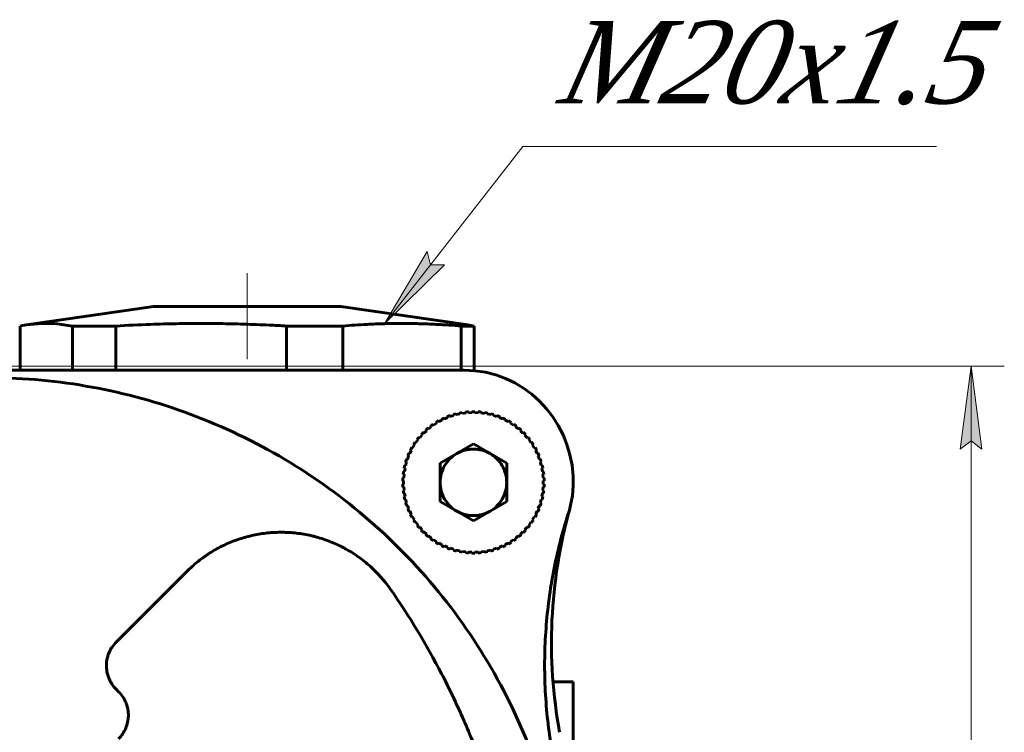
# Model space of a CAD drawing. Header units: millimetres. Extents: x 0 to 841, y 0 to 594.
# Tile 7 of 17: x 351 to 410, y 156 to 199. Entities that reach past the tile are written whole.
import ezdxf

# ---------------------------------------------------------------- set-up
doc = ezdxf.new("R2010")
doc.units = ezdxf.units.MM
for name, pattern in [('K5LT_AXLED', [12, 7.5, -1.5, 1.5, -1.5]), ('K5LT_BASIC', [0]), ('K5LT_THIN', [0])]:
    doc.linetypes.add(name, pattern=pattern)
doc.layers.add('Системный слой', color=7, linetype='Continuous')
doc.layers.add('Системный слой (1)', color=251, linetype='Continuous', true_color=0x6c6c6c)
doc.styles.add('KDIMTEXTSTYLE', font='txt', dxfattribs={"width": 0.96, "oblique": 15, "height": 5})
doc.styles.add('KTEXTSTYLE', font='txt', dxfattribs={"width": 0.96, "height": 5})
doc.dimstyles.new('KDIMSTYLE (1.00)', dxfattribs={"dimtxt": 5, "dimasz": 1, "dimexe": 2, "dimexo": 0, "dimgap": 1, "dimtad": 1, "dimtxsty": 'KDIMTEXTSTYLE', "dimsah": 1, "dimcen": 0, "dimdle": 1, "dimadec": 0, "dimazin": 0, "dimtfac": 0.667, "dimtmove": 0, "dimatfit": 3, "dimfxl": 1, "dimtvp": 1, "dimtolj": 1, "dimtzin": 0, "dimarcsym": 0})

# ---------------------------------------------------------------- blocks, each defined once
blk = doc.blocks.new('U31')
at = {"layer": 'Системный слой (1)', "color": 143, "linetype": 'K5LT_BASIC', "lineweight": 60, "true_color": 0x33acca}
for p, q in [((383.819, 159.47), (383.819, 151.362)), ((383.819, 117.579), (383.819, 109.47))]:
    blk.add_line(p, q, dxfattribs=at)
blk = doc.blocks.new('U52')
at = {"layer": 'Системный слой (1)', "color": 143, "linetype": 'K5LT_BASIC', "lineweight": 60, "true_color": 0x33acca}
for start, end in [(50.6728, 90), (320.6728, 39.3272), (270, 309.3272)]:
    blk.add_arc((318.819, 134.47), 33.5, start, end, dxfattribs=at)
blk = doc.blocks.new('U74')
at = {"layer": 'Системный слой (1)', "color": 143, "linetype": 'K5LT_BASIC', "lineweight": 60, "true_color": 0x33acca}
for p, q in [((350.576, 180.871), (350.706, 180.894)), ((350.706, 180.894), (350.836, 180.916)), ((350.836, 180.916), (350.965, 180.936)), ((350.965, 180.936), (351.88, 181.019)), ((351.88, 181.019), (352.797, 180.997)), ((352.797, 180.997), (353.717, 180.871))]:
    blk.add_line(p, q, dxfattribs=at)
blk = doc.blocks.new('U80')
at = {"layer": 'Системный слой (1)'}
blk.add_hatch(color=7, dxfattribs=at).paths.add_polyline_path([(372.477, 181.01), (376.071, 184.548), (375.244, 184.559), (375.032, 185.358)])
at = {"layer": 'Системный слой (1)', "color": 7, "linetype": 'K5LT_THIN', "lineweight": 18, "true_color": 0xffffff}
for p, q in [((380.785, 191.665), (372.477, 181.01)), ((380.785, 191.665), (405.655, 191.665)), ((372.477, 181.01), (375.032, 185.358)), ((375.032, 185.358), (375.244, 184.559)), ((376.071, 184.548), (372.477, 181.01)), ((375.244, 184.559), (376.071, 184.548))]:
    blk.add_line(p, q, dxfattribs=at)
at = {"layer": 'Системный слой (1)', "color": 7, "insert": (382.785, 199.253), "char_height": 5, "attachment_point": 1, "style": 'KTEXTSTYLE'}
blk.add_mtext('\\fArial|b0|c204|p34;\\H5.0;\\W1.000;\\Q15;\\fGOST Type AU|b0|i0|c204|p34;\\Q15;\\W0.960;M20x1.5', dxfattribs=at)
blk = doc.blocks.new('D4')
at = {"layer": 'Системный слой (1)'}
for points in [[(408.378, 173.463), (407.72, 178.463), (407.062, 173.463), (407.72, 173.963)], [(407.72, 90.478), (408.378, 95.478), (407.72, 94.978), (407.062, 95.478)]]:
    blk.add_hatch(color=7, dxfattribs=at).paths.add_polyline_path(points)
at = {"layer": 'Системный слой (1)', "color": 7, "linetype": 'K5LT_THIN', "lineweight": 18, "true_color": 0xffffff}
for p, q in [((324.475, 178.463), (409.72, 178.463)), ((407.062, 173.463), (407.72, 178.463)), ((407.72, 178.463), (408.378, 173.463)), ((407.72, 178.463), (407.72, 90.478)), ((407.72, 173.963), (407.062, 173.463)), ((408.378, 173.463), (407.72, 173.963)), ((407.72, 90.478), (407.062, 95.478)), ((407.062, 95.478), (407.72, 94.978)), ((407.72, 94.978), (408.378, 95.478)), ((408.378, 95.478), (407.72, 90.478)), ((324.475, 90.478), (409.72, 90.478))]:
    blk.add_line(p, q, dxfattribs=at)
blk.add_wipeout([(406.72, 130.385), (399.338, 130.385), (399.338, 138.229), (406.72, 138.229)]).dxf.layer = 'Системный слой (1)'
at = {"layer": 'Системный слой (1)', "color": 7, "insert": (400.133, 130.385), "char_height": 5, "attachment_point": 1, "rotation": 90, "style": 'KTEXTSTYLE'}
blk.add_mtext('\\fArial|b0|c204|p34;\\H5.0;\\W1.000;\\Q15;\\fGOST Type AU|b0|i0|c204|p34;\\Q15;\\W0.960;88', dxfattribs=at)
blk = doc.blocks.new('KDIMARROW_01')
at = {"layer": 'Системный слой'}
blk.add_hatch(color=0, dxfattribs=at).paths.add_polyline_path([(-5, -0.658), (0, 0), (-5, 0.658), (-4.5, 0)])
at = {"layer": 'Системный слой', "color": 0, "linetype": 'K5LT_THIN', "lineweight": 18}
for p, q in [((-4.5, 0), (-5, 0.658)), ((-5, 0.658), (0, 0)), ((0, 0), (-5, -0.658)), ((-5, -0.658), (-4.5, 0))]:
    blk.add_line(p, q, dxfattribs=at)
at = {"layer": 'Системный слой (1)', "color": 0, "linetype": 'K5LT_THIN', "lineweight": 18}
blk.add_line((318.819, 471.124), (317.819, 471.124), dxfattribs=at)

msp = doc.modelspace()

# ---------------------------------------------------------------- linework, layer by layer
at = {"layer": 'Системный слой (1)', "color": 30, "linetype": 'K5LT_AXLED', "lineweight": 18, "true_color": 0xff8000}
msp.add_line((364.219, 184.049), (364.219, 178.871), dxfattribs=at)
at = {"layer": 'Системный слой (1)', "color": 143, "linetype": 'K5LT_BASIC', "lineweight": 60, "true_color": 0x33acca}
for p, q in [((358.593, 182.049), (350.965, 180.936)), ((365.899, 182.049), (358.593, 182.049)), ((369.846, 182.049), (365.899, 182.049)), ((369.846, 182.049), (377.474, 180.936)), ((350.576, 178.219), (350.576, 180.871)), ((353.717, 180.871), (353.717, 178.219)), ((353.717, 180.871), (356.321, 180.871)), ((356.321, 178.219), (356.321, 180.871)), ((366.587, 180.871), (368.31, 180.871)), ((366.587, 180.871), (366.587, 178.219)), ((368.31, 180.871), (369.965, 180.871)), ((369.965, 178.219), (369.965, 180.871)), ((377.089, 180.871), (377.863, 180.871)), ((377.089, 180.871), (377.089, 178.219)), ((377.863, 178.191), (377.863, 180.871)), ((335.498, 178.219), (377.254, 178.219)), ((375.742, 175.121), (375.718, 175.165)), ((375.918, 175.215), (375.742, 175.121)), ((375.894, 175.259), (375.918, 175.215)), ((376.077, 175.292), (376.057, 175.338)), ((376.261, 175.371), (376.077, 175.292)), ((376.241, 175.417), (376.261, 175.371)), ((376.427, 175.433), (376.411, 175.48)), ((376.617, 175.495), (376.427, 175.433)), ((376.601, 175.542), (376.617, 175.495)), ((376.787, 175.542), (376.776, 175.59)), ((376.982, 175.586), (376.787, 175.542)), ((376.971, 175.635), (376.982, 175.586)), ((377.157, 175.618), (377.15, 175.667)), ((377.355, 175.645), (377.157, 175.618)), ((377.348, 175.694), (377.355, 175.645)), ((377.531, 175.661), (377.529, 175.71)), ((377.731, 175.67), (377.531, 175.661)), ((377.729, 175.719), (377.731, 175.67)), ((377.908, 175.67), (377.91, 175.719)), ((378.108, 175.661), (377.908, 175.67)), ((378.11, 175.71), (378.108, 175.661)), ((378.284, 175.645), (378.291, 175.694)), ((378.482, 175.618), (378.284, 175.645)), ((378.489, 175.667), (378.482, 175.618)), ((378.656, 175.586), (378.667, 175.635)), ((378.851, 175.542), (378.656, 175.586)), ((378.862, 175.59), (378.851, 175.542)), ((379.022, 175.495), (379.037, 175.542)), ((379.212, 175.433), (379.022, 175.495)), ((379.227, 175.48), (379.212, 175.433)), ((379.378, 175.371), (379.397, 175.417)), ((379.562, 175.292), (379.378, 175.371)), ((379.581, 175.338), (379.562, 175.292)), ((379.721, 175.215), (379.745, 175.259)), ((379.897, 175.121), (379.721, 175.215)), ((379.921, 175.165), (379.897, 175.121)), ((374.99, 174.574), (374.845, 174.436)), ((374.955, 174.611), (374.99, 174.574)), ((375.123, 174.691), (375.092, 174.73)), ((375.28, 174.816), (375.123, 174.691)), ((375.248, 174.855), (375.28, 174.816)), ((375.423, 174.92), (375.395, 174.961)), ((375.59, 175.03), (375.423, 174.92)), ((375.562, 175.071), (375.59, 175.03)), ((380.049, 175.03), (380.077, 175.071)), ((380.216, 174.92), (380.049, 175.03)), ((380.243, 174.961), (380.216, 174.92)), ((380.359, 174.816), (380.39, 174.855)), ((380.515, 174.691), (380.359, 174.816)), ((380.547, 174.73), (380.515, 174.691)), ((380.649, 174.574), (380.683, 174.611)), ((380.793, 174.436), (380.649, 174.574)), ((374.481, 174.019), (374.364, 173.858)), ((374.441, 174.049), (374.481, 174.019)), ((374.592, 174.158), (374.554, 174.191)), ((374.723, 174.308), (374.592, 174.158)), ((374.685, 174.341), (374.723, 174.308)), ((374.845, 174.436), (374.811, 174.472)), ((380.828, 174.472), (380.793, 174.436)), ((380.916, 174.308), (380.953, 174.341)), ((381.047, 174.158), (380.916, 174.308)), ((381.085, 174.191), (381.047, 174.158)), ((381.157, 174.019), (381.198, 174.049)), ((381.275, 173.858), (381.157, 174.019)), ((374.08, 173.382), (373.993, 173.202)), ((374.035, 173.404), (374.08, 173.382)), ((374.164, 173.538), (374.121, 173.564)), ((374.266, 173.71), (374.164, 173.538)), ((374.223, 173.736), (374.266, 173.71)), ((374.364, 173.858), (374.323, 173.887)), ((377.819, 173.78), (375.819, 172.625)), ((379.819, 172.625), (377.819, 173.78)), ((381.315, 173.887), (381.275, 173.858)), ((381.372, 173.71), (381.415, 173.736)), ((381.475, 173.538), (381.372, 173.71)), ((381.518, 173.564), (381.475, 173.538)), ((381.559, 173.382), (381.604, 173.404)), ((381.646, 173.202), (381.559, 173.382)), ((373.853, 172.852), (373.806, 172.87)), ((373.923, 173.039), (373.853, 172.852)), ((373.877, 173.057), (373.923, 173.039)), ((373.993, 173.202), (373.948, 173.224)), ((381.691, 173.224), (381.646, 173.202)), ((381.715, 173.039), (381.762, 173.057)), ((381.786, 172.852), (381.715, 173.039)), ((381.832, 172.87), (381.786, 172.852)), ((373.657, 172.327), (373.706, 172.319)), ((373.706, 172.319), (373.67, 172.122)), ((373.745, 172.491), (373.697, 172.504)), ((373.798, 172.684), (373.745, 172.491)), ((373.75, 172.697), (373.798, 172.684)), ((375.819, 172.625), (375.819, 170.316)), ((379.819, 170.316), (379.819, 172.625)), ((381.84, 172.684), (381.888, 172.697)), ((381.893, 172.491), (381.84, 172.684)), ((381.942, 172.504), (381.893, 172.491)), ((381.933, 172.319), (381.982, 172.327)), ((381.969, 172.122), (381.933, 172.319)), ((373.628, 171.747), (373.579, 171.752)), ((373.597, 171.951), (373.646, 171.946)), ((373.67, 172.122), (373.621, 172.131)), ((373.646, 171.946), (373.628, 171.747)), ((382.018, 172.131), (381.969, 172.122)), ((381.992, 171.946), (382.042, 171.951)), ((382.01, 171.747), (381.992, 171.946)), ((382.06, 171.752), (382.01, 171.747)), ((373.57, 171.57), (373.62, 171.57)), ((373.62, 171.37), (373.57, 171.37)), ((373.579, 171.189), (373.628, 171.194)), ((373.62, 171.57), (373.62, 171.37)), ((373.628, 171.194), (373.646, 170.994)), ((381.992, 170.994), (382.01, 171.194)), ((382.01, 171.194), (382.06, 171.189)), ((382.018, 171.37), (382.018, 171.57)), ((382.018, 171.57), (382.068, 171.57)), ((382.068, 171.37), (382.018, 171.37)), ((373.646, 170.994), (373.597, 170.99)), ((373.621, 170.81), (373.67, 170.819)), ((373.706, 170.622), (373.657, 170.613)), ((373.67, 170.819), (373.706, 170.622)), ((373.697, 170.436), (373.745, 170.45)), ((373.745, 170.45), (373.798, 170.257)), ((381.84, 170.257), (381.893, 170.45)), ((381.893, 170.45), (381.942, 170.436)), ((381.933, 170.622), (381.969, 170.819)), ((381.982, 170.613), (381.933, 170.622)), ((381.969, 170.819), (382.018, 170.81)), ((382.042, 170.99), (381.992, 170.994)), ((373.798, 170.257), (373.75, 170.244)), ((373.806, 170.071), (373.853, 170.089)), ((373.853, 170.089), (373.923, 169.901)), ((373.923, 169.901), (373.877, 169.884)), ((375.819, 170.316), (377.819, 169.161)), ((377.819, 169.161), (379.819, 170.316)), ((381.715, 169.901), (381.786, 170.089)), ((381.762, 169.884), (381.715, 169.901)), ((381.786, 170.089), (381.832, 170.071)), ((381.888, 170.244), (381.84, 170.257)), ((373.948, 169.717), (373.993, 169.739)), ((373.993, 169.739), (374.08, 169.559)), ((374.08, 169.559), (374.035, 169.537)), ((374.121, 169.377), (374.164, 169.403)), ((374.164, 169.403), (374.266, 169.231)), ((374.266, 169.231), (374.223, 169.205)), ((381.372, 169.231), (381.475, 169.403)), ((381.415, 169.205), (381.372, 169.231)), ((381.475, 169.403), (381.518, 169.377)), ((381.559, 169.559), (381.646, 169.739)), ((381.604, 169.537), (381.559, 169.559)), ((381.646, 169.739), (381.691, 169.717)), ((374.323, 169.054), (374.364, 169.083)), ((374.364, 169.083), (374.481, 168.922)), ((374.481, 168.922), (374.441, 168.892)), ((374.554, 168.75), (374.592, 168.783)), ((374.592, 168.783), (374.723, 168.633)), ((380.916, 168.633), (381.047, 168.783)), ((381.047, 168.783), (381.085, 168.75)), ((381.157, 168.922), (381.275, 169.083)), ((381.198, 168.892), (381.157, 168.922)), ((381.275, 169.083), (381.315, 169.054)), ((374.723, 168.633), (374.685, 168.6)), ((374.811, 168.469), (374.845, 168.505)), ((374.845, 168.505), (374.99, 168.366)), ((374.99, 168.366), (374.955, 168.33)), ((375.092, 168.211), (375.123, 168.25)), ((375.123, 168.25), (375.28, 168.125)), ((375.28, 168.125), (375.248, 168.086)), ((380.359, 168.125), (380.515, 168.25)), ((380.39, 168.086), (380.359, 168.125)), ((380.515, 168.25), (380.547, 168.211)), ((380.649, 168.366), (380.793, 168.505)), ((380.683, 168.33), (380.649, 168.366)), ((380.793, 168.505), (380.828, 168.469)), ((380.953, 168.6), (380.916, 168.633)), ((375.395, 167.98), (375.423, 168.021)), ((375.423, 168.021), (375.59, 167.911)), ((375.59, 167.911), (375.562, 167.869)), ((375.718, 167.776), (375.742, 167.82)), ((375.742, 167.82), (375.918, 167.726)), ((375.918, 167.726), (375.894, 167.682)), ((376.057, 167.603), (376.077, 167.649)), ((376.077, 167.649), (376.261, 167.57)), ((376.261, 167.57), (376.241, 167.524)), ((376.411, 167.46), (376.427, 167.508)), ((376.427, 167.508), (376.617, 167.446)), ((379.022, 167.446), (379.212, 167.508)), ((379.212, 167.508), (379.227, 167.46)), ((379.378, 167.57), (379.562, 167.649)), ((379.397, 167.524), (379.378, 167.57)), ((379.562, 167.649), (379.581, 167.603)), ((379.721, 167.726), (379.897, 167.82)), ((379.745, 167.682), (379.721, 167.726)), ((379.897, 167.82), (379.921, 167.776)), ((380.049, 167.911), (380.216, 168.021)), ((380.077, 167.869), (380.049, 167.911)), ((380.216, 168.021), (380.243, 167.98)), ((376.617, 167.446), (376.601, 167.399)), ((376.776, 167.35), (376.787, 167.399)), ((376.787, 167.399), (376.982, 167.355)), ((376.982, 167.355), (376.971, 167.306)), ((377.15, 167.273), (377.157, 167.323)), ((377.157, 167.323), (377.355, 167.296)), ((377.355, 167.296), (377.348, 167.247)), ((377.529, 167.23), (377.531, 167.28)), ((377.531, 167.28), (377.731, 167.271)), ((377.731, 167.271), (377.729, 167.221)), ((377.908, 167.271), (378.108, 167.28)), ((377.91, 167.221), (377.908, 167.271)), ((378.108, 167.28), (378.11, 167.23)), ((378.284, 167.296), (378.482, 167.323)), ((378.291, 167.247), (378.284, 167.296)), ((378.482, 167.323), (378.489, 167.273)), ((378.656, 167.355), (378.851, 167.399)), ((378.667, 167.306), (378.656, 167.355)), ((378.851, 167.399), (378.862, 167.35)), ((379.037, 167.399), (379.022, 167.446)), ((356.347, 161.863), (360.611, 166.127)), ((383.819, 159.47), (382.603, 159.47)), ((356.497, 158.885), (356.347, 159.035))]:
    msp.add_line(p, q, dxfattribs=at)
for centre, radius, start, end in [((377.819, 171.47), 4.25, 119.63397, 122.08031), ((377.819, 171.47), 4.25, 114.49112, 116.93745), ((377.819, 171.47), 4.25, 109.34826, 111.7946), ((377.819, 171.47), 4.25, 104.2054, 106.65174), ((377.819, 171.47), 4.25, 99.06255, 101.50888), ((377.819, 171.47), 4.25, 93.91969, 96.36603), ((377.819, 171.47), 4.25, 90, 91.22317), ((377.819, 171.47), 4.25, 88.77683, 90), ((377.819, 171.47), 4.25, 83.63397, 86.08031), ((377.819, 171.47), 4.25, 78.49112, 80.93745), ((377.819, 171.47), 4.25, 73.34826, 75.7946), ((377.819, 171.47), 4.25, 68.2054, 70.65174), ((377.819, 171.47), 4.25, 63.06255, 65.50888), ((377.819, 171.47), 4.25, 57.91969, 60.36603), ((377.819, 171.47), 4.25, 129.91969, 132.36603), ((377.819, 171.47), 4.25, 124.77683, 127.22317), ((377.819, 171.47), 4.25, 52.77683, 55.22317), ((377.819, 171.47), 4.25, 47.63397, 50.08031), ((377.819, 171.47), 4.25, 140.2054, 142.65174), ((377.819, 171.47), 4.25, 135.06255, 137.50888), ((377.819, 171.47), 4.25, 42.49112, 44.93745), ((377.819, 171.47), 4.25, 37.34826, 39.7946), ((377.819, 171.47), 4.25, 150.49112, 152.93745), ((377.819, 171.47), 4.25, 145.34826, 147.7946), ((377.819, 171.47), 4.25, 32.2054, 34.65174), ((377.819, 171.47), 4.25, 27.06255, 29.50888), ((377.819, 171.47), 4.25, 160.77683, 163.22317), ((377.819, 171.47), 4.25, 155.63397, 158.08031), ((377.819, 171.47), 4.25, 21.91969, 24.36603), ((377.819, 171.47), 4.25, 16.77683, 19.22317), ((377.819, 171.47), 4.25, 165.91969, 168.36603), ((377.819, 171.47), 4.25, 11.63397, 14.08031), ((377.819, 171.47), 4.25, 176.2054, 178.65174), ((377.819, 171.47), 4.25, 171.06255, 173.50888), ((377.819, 171.47), 4.25, 6.49112, 8.93745), ((377.819, 171.47), 4.25, 1.34826, 3.7946), ((377.819, 171.47), 6, 341.11923, 3.57318), ((377.819, 171.47), 4.25, 181.34826, 183.7946), ((377.819, 171.47), 4.25, 356.2054, 358.65174), ((377.819, 171.47), 4.25, 186.49112, 188.93745), ((377.819, 171.47), 4.25, 191.63397, 194.08031), ((377.819, 171.47), 4.25, 345.91969, 348.36603), ((377.819, 171.47), 4.25, 351.06255, 353.50888), ((377.819, 171.47), 4.25, 196.77683, 199.22317), ((377.819, 171.47), 4.25, 201.91969, 204.36603), ((377.819, 171.47), 4.25, 335.63397, 338.08031), ((377.819, 171.47), 4.25, 340.77683, 343.22317), ((412.509, 161.846), 30, 164.49309, 190.3756), ((377.819, 171.47), 4.25, 207.06255, 209.50888), ((377.819, 171.47), 4.25, 330.49112, 332.93745), ((377.819, 171.47), 4.25, 212.2054, 214.65174), ((377.819, 171.47), 4.25, 217.34826, 219.7946), ((377.819, 171.47), 4.25, 320.2054, 322.65174), ((377.819, 171.47), 4.25, 325.34826, 327.7946), ((377.819, 171.47), 4.25, 222.49112, 224.93745), ((377.819, 171.47), 4.25, 227.63397, 230.08031), ((377.819, 171.47), 4.25, 232.77683, 235.22317), ((377.819, 171.47), 4.25, 304.77683, 307.22317), ((377.819, 171.47), 4.25, 309.91969, 312.36603), ((377.819, 171.47), 4.25, 315.06255, 317.50888), ((377.819, 171.47), 4.25, 237.91969, 240.36603), ((377.819, 171.47), 4.25, 243.06255, 245.50888), ((377.819, 171.47), 4.25, 248.2054, 250.65174), ((377.819, 171.47), 4.25, 289.34826, 291.7946), ((377.819, 171.47), 4.25, 294.49112, 296.93745), ((377.819, 171.47), 4.25, 299.63397, 302.08031), ((377.819, 171.47), 4.25, 253.34826, 255.7946), ((377.819, 171.47), 4.25, 258.49112, 260.93745), ((377.819, 171.47), 4.25, 263.63397, 266.08031), ((377.819, 171.47), 4.25, 268.77683, 270), ((377.819, 171.47), 4.25, 270, 271.22317), ((377.819, 171.47), 4.25, 273.91969, 276.36603), ((377.819, 171.47), 4.25, 279.06255, 281.50888), ((377.819, 171.47), 4.25, 284.2054, 286.65174)]:
    msp.add_arc(centre, radius, start, end, dxfattribs=at)
for points, knots in [([(356.321, 180.871), (357.021, 180.911), (358.231, 180.968), (359.941, 181.015), (361.327, 181.027), (362.688, 181.018), (364.049, 180.988), (365.385, 180.935), (366.237, 180.891), (366.587, 180.871)], [0, 0, 0, 0, 2.043319, 3.532247, 5.000601, 6.0982, 7.512871, 8.980651, 10, 10, 10, 10]), ([(369.965, 180.871), (370.451, 180.911), (371.29, 180.968), (372.477, 181.015), (373.439, 181.027), (374.383, 181.018), (375.328, 180.988), (376.255, 180.935), (376.846, 180.891), (377.089, 180.871)], [0, 0, 0, 0, 2.043319, 3.532247, 5.000601, 6.0982, 7.512871, 8.980651, 10, 10, 10, 10]), ([(383.646, 143.679), (383.585, 144.489), (383.516, 145.298), (383.238, 148.191), (382.461, 152.346), (380.178, 158.301), (376.848, 163.757), (372.591, 168.513), (367.572, 172.403), (361.986, 175.307), (356.043, 177.152), (351.989, 177.662), (347.696, 177.83), (343.303, 177.99), (338.579, 178.135), (335.994, 178.206), (335.498, 178.219)], [0.3040312, 0.3040312, 0.3040312, 0.3040312, 0.3109877, 0.3109877, 0.3289446, 0.3469016, 0.3648585, 0.3828155, 0.4007724, 0.4187294, 0.4366863, 0.4546433, 0.4546433, 0.4749108, 0.4951783, 0.5, 0.5, 0.5, 0.5]), ([(376.819, 173.202), (376.517, 173.028), (376.262, 172.773), (375.913, 172.168), (375.819, 171.82), (375.819, 171.47)], [0, 0, 0, 0, 0.523599, 0.523599, 1.047198, 1.047198, 1.047198, 1.047198]), ([(379.819, 171.47), (379.819, 171.82), (379.726, 172.168), (379.377, 172.773), (379.122, 173.028), (378.819, 173.202)], [0, 0, 0, 0, 0.523599, 0.523599, 1.047198, 1.047198, 1.047198, 1.047198]), ([(375.819, 171.47), (375.819, 171.121), (375.913, 170.773), (376.262, 170.168), (376.517, 169.913), (376.819, 169.738)], [0, 0, 0, 0, 0.523599, 0.523599, 1.047198, 1.047198, 1.047198, 1.047198]), ([(378.819, 169.738), (379.122, 169.913), (379.377, 170.168), (379.726, 170.773), (379.819, 171.121), (379.819, 171.47)], [0, 0, 0, 0, 0.523599, 0.523599, 1.047198, 1.047198, 1.047198, 1.047198]), ([(383.496, 169.529), (383.15, 168.435), (382.868, 167.327), (382.424, 165.044), (382.266, 163.866), (382.092, 161.509), (382.074, 160.322), (382.179, 157.958), (382.301, 156.783), (382.494, 155.613)], [0, 0, 0, 0, 0.24396, 0.24396, 0.495973, 0.495973, 0.747987, 0.747987, 1, 1, 1, 1]), ([(360.611, 166.127), (360.805, 166.321), (361.008, 166.505), (361.329, 166.765), (361.493, 166.892), (361.663, 167.013), (361.778, 167.092), (361.837, 167.132), (362.126, 167.32), (362.364, 167.459), (362.735, 167.649), (362.86, 167.71), (363.116, 167.825), (363.247, 167.879), (363.64, 168.031), (363.907, 168.119), (364.454, 168.267), (364.735, 168.327), (365.304, 168.417), (365.591, 168.446), (366.024, 168.468), (366.168, 168.471), (366.459, 168.469), (366.606, 168.465), (367.039, 168.438), (367.329, 168.405), (367.764, 168.33), (367.982, 168.286), (368.199, 168.233), (368.344, 168.195), (368.418, 168.175), (368.774, 168.072), (369.055, 167.974), (369.468, 167.804), (369.672, 167.713), (369.873, 167.613), (370.006, 167.544), (370.073, 167.508), (370.397, 167.329), (370.649, 167.171), (371.016, 166.911), (371.136, 166.82), (371.373, 166.631), (371.491, 166.532), (372.053, 166.028), (372.457, 165.576), (372.809, 165.076)], [0, 0, 0, 0, 0.0625, 0.0625, 0.09375, 0.109375, 0.109375, 0.125, 0.125, 0.1875, 0.1875, 0.21875, 0.21875, 0.25, 0.25, 0.3125, 0.3125, 0.375, 0.375, 0.4375, 0.4375, 0.46875, 0.46875, 0.5, 0.5, 0.5625, 0.5625, 0.59375, 0.609375, 0.609375, 0.625, 0.625, 0.6875, 0.6875, 0.71875, 0.734375, 0.734375, 0.75, 0.75, 0.8125, 0.8125, 0.84375, 0.84375, 0.875, 0.875, 1, 1, 1, 1]), ([(372.809, 165.076), (373.979, 163.415), (375.007, 161.697), (376.355, 159.091), (376.773, 158.217), (377.354, 156.903), (377.54, 156.465), (377.808, 155.808), (377.978, 155.383), (378.141, 154.959), (378.223, 154.74), (378.228, 154.728), (378.589, 153.768), (378.911, 152.828), (379.35, 151.427), (379.489, 150.961), (379.687, 150.267), (379.799, 149.862), (379.906, 149.459), (379.966, 149.23), (379.981, 149.174), (380.117, 148.646), (380.232, 148.173), (380.396, 147.458), (380.502, 146.983), (380.602, 146.505), (380.651, 146.263), (380.652, 146.258), (380.667, 146.182), (380.686, 146.085), (380.722, 145.905), (380.735, 145.839), (380.755, 145.732), (380.762, 145.695), (380.776, 145.622), (380.782, 145.587), (380.79, 145.546), (380.791, 145.539), (380.826, 145.354), (380.859, 145.173), (380.902, 144.933), (380.912, 144.875), (381.008, 144.326), (381.087, 143.843), (381.159, 143.365)], [0, 0, 0, 0, 0.25, 0.25, 0.375, 0.375, 0.4375, 0.4375, 0.46875, 0.498047, 0.498047, 0.5, 0.5, 0.625, 0.625, 0.6875, 0.6875, 0.71875, 0.742188, 0.742188, 0.75, 0.75, 0.8125, 0.8125, 0.84375, 0.874512, 0.874512, 0.875, 0.875, 0.890625, 0.890625, 0.898438, 0.898438, 0.902344, 0.902344, 0.905762, 0.905762, 0.90625, 0.90625, 0.929688, 0.929688, 0.9375, 0.9375, 1, 1, 1, 1]), ([(356.347, 159.035), (356.25, 159.132), (356.164, 159.237), (356.054, 159.408), (356.02, 159.466), (355.957, 159.588), (355.928, 159.652), (355.853, 159.843), (355.816, 159.972), (355.781, 160.167), (355.772, 160.232), (355.762, 160.364), (355.761, 160.432), (355.765, 160.626), (355.78, 160.753), (355.821, 160.94), (355.838, 161.001), (355.877, 161.123), (355.901, 161.185), (356.026, 161.475), (356.165, 161.681), (356.347, 161.863)], [0, 0, 0, 0, 0.125, 0.125, 0.1875, 0.1875, 0.25, 0.25, 0.375, 0.375, 0.4375, 0.4375, 0.5, 0.5, 0.625, 0.625, 0.6875, 0.6875, 0.75, 0.75, 1, 1, 1, 1]), ([(356.497, 156.056), (356.676, 156.235), (356.818, 156.443), (356.972, 156.803), (357.011, 156.926), (357.066, 157.176), (357.08, 157.302), (357.085, 157.566), (357.074, 157.696), (357.038, 157.891), (357.023, 157.955), (356.986, 158.083), (356.965, 158.145), (356.835, 158.47), (356.687, 158.695), (356.497, 158.885)], [0, 0, 0, 0, 0.25, 0.25, 0.375, 0.375, 0.5, 0.5, 0.625, 0.625, 0.6875, 0.6875, 0.75, 0.75, 1, 1, 1, 1])]:
    msp.add_open_spline(points, degree=3, knots=knots, dxfattribs=at)
for points in [[(377.863, 180.871), (377.732, 180.895), (377.602, 180.917), (377.474, 180.936)], [(377.254, 178.219), (380.785, 178.219), (383.619, 175.372), (383.808, 171.844)], [(377.819, 173.47), (377.47, 173.47), (377.122, 173.377), (376.819, 173.202)], [(378.819, 173.202), (378.517, 173.377), (378.168, 173.47), (377.819, 173.47)], [(376.819, 169.738), (377.122, 169.564), (377.47, 169.47), (377.819, 169.47)], [(377.819, 169.47), (378.168, 169.47), (378.517, 169.564), (378.819, 169.738)]]:
    msp.add_open_spline(points, degree=3, dxfattribs=at)

# ---------------------------------------------------------------- block references
at = {"layer": 'Системный слой (1)'}
for name in ['U80', 'U74', 'U52', 'U31']:
    msp.add_blockref(name, (0, 0), dxfattribs=at)

# ---------------------------------------------------------------- next in the draw order: dimensions: what is measured, and where the dimension line sits
at = {"layer": 'Системный слой (1)', "color": 7}
dim = msp.add_linear_dim(base=(407.7202, 178.4629), p1=(324.4755, 90.478), p2=(324.4755, 178.4629), angle=90, dimstyle='KDIMSTYLE (1.00)', override={"dimexo": 0, "dimpost": '\\fGOST Type AU|b0|c204|p34;\\H5.0;\\W0.960;\\Q15;<>', "dimblk1": 'KDIMARROW_01', "dimblk2": 'KDIMARROW_01', "dimse1": 0, "dimse2": 0, "dimclrt": 7, "dimtol": 1, "dimtp": 0, "dimtm": 0, "dimtdec": 5, "dimtolj": 1}, dxfattribs=at)
dim.commit()
dim.dimension.update_dxf_attribs({"geometry": 'D4', "text_midpoint": (407.7202, 134.4704), "dimtype": 160})

doc.saveas('drawing.dxf')
